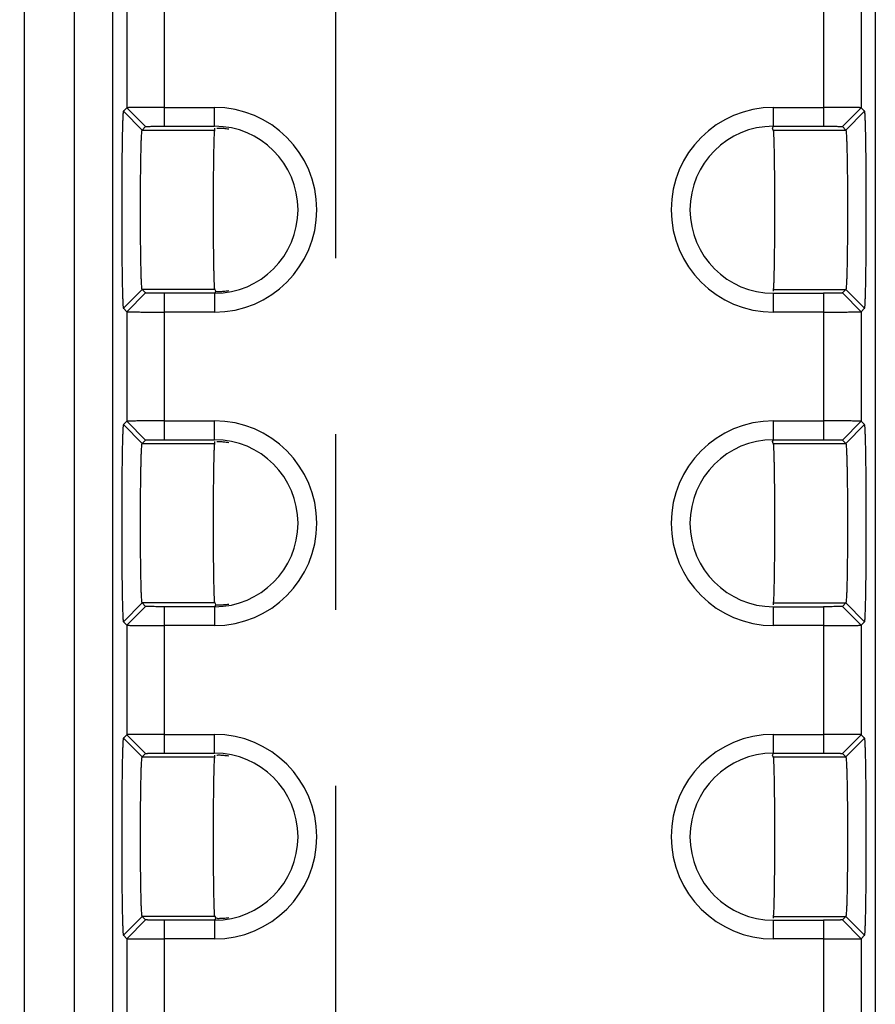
# Model space of a CAD drawing. Header units: inches. Extents: x 0 to 34, y 0 to 22.
# Tile 41 of 67: x 11.191 to 11.874, y 16.55 to 17.336. Entities that reach past the tile are written whole.
import ezdxf

# ---------------------------------------------------------------- set-up
doc = ezdxf.new("R2010")
doc.units = ezdxf.units.IN
doc.header["$LTSCALE"] = 1.87
doc.header["$MEASUREMENT"] = 0
doc.linetypes.add('CENTER', pattern=[0.6, 0.375, -0.075, 0.075, -0.075])
doc.layers.get('0').update_dxf_attribs({"linetype": 'CONTINUOUS'})
for name, color, linetype in [('DEFAULT_1', 7, 'CENTER'), ('DETAIL', 7, 'CONTINUOUS'), ('DIMENSIONS', 7, 'CONTINUOUS')]:
    doc.layers.add(name, color=color, linetype=linetype)
doc.styles.get("Standard").update_dxf_attribs({"font": 'txt', "width": 0.8})
doc.dimstyles.new('DIMSTYLE_2', dxfattribs={"dimtxt": 0.125, "dimasz": 0.18, "dimexe": 0.18, "dimexo": 0.0625, "dimgap": 0.09, "dimtad": 0, "dimtih": 1, "dimtoh": 1, "dimdec": 3, "dimzin": 4, "dimdsep": 46, "dimtxsty": 'STANDARD', "dimblk": '_FILLED', "dimblk1": '_FILLED', "dimblk2": '_FILLED', "dimcen": 0.09, "dimadec": 0, "dimazin": 0, "dimtp": 0.01, "dimtm": 0.01, "dimtfac": 1, "dimtdec": 3, "dimtofl": 0, "dimtmove": 0, "dimatfit": 3, "dimldrblk": '_FILLED', "dimfxl": 1, "dimtolj": 1, "dimtzin": 4, "dimarcsym": 0})
doc.dimstyles.get("Standard").update_dxf_attribs({"dimtxt": 0.125, "dimasz": 0.18, "dimexe": 0.18, "dimexo": 0.0625, "dimgap": 0.09, "dimtad": 0, "dimtih": 1, "dimtoh": 1, "dimdec": 3, "dimzin": 4, "dimdsep": 46, "dimtxsty": 'STANDARD', "dimblk": '_FILLED', "dimblk1": '_FILLED', "dimblk2": '_FILLED', "dimcen": 0.09, "dimadec": 0, "dimazin": 0, "dimtol": 1, "dimtp": 0.01, "dimtm": 0.01, "dimtfac": 1, "dimtdec": 3, "dimtofl": 0, "dimtmove": 0, "dimatfit": 3, "dimldrblk": '_FILLED', "dimfxl": 1, "dimtolj": 1, "dimtzin": 4, "dimarcsym": 0})

# ---------------------------------------------------------------- blocks, each defined once
blk = doc.blocks.new('*D35')
at = {"layer": 'DIMENSIONS', "color": 2, "linetype": 'CONTINUOUS'}
blk.add_line((11.63088, 17.84663), (22.59482, 17.84663), dxfattribs=at)
at = {"layer": 'DIMENSIONS', "color": 2, "linetype": 'CONTINUOUS', "insert": (22.65732, 17.90913), "char_height": 0.125, "width": 1.325, "attachment_point": 1, "line_spacing_factor": 0.9}
blk.add_mtext('3.084{\\Ftxt.shx;\\W1.000000;\\H0.125000; }[78.34]', dxfattribs=at)
blk = doc.blocks.new('_FILLED')
at = {"color": 0, "linetype": 'BYBLOCK'}
blk.add_solid([(0, 0), (-1, 0.1736), (-1, -0.1736)], dxfattribs=at)

msp = doc.modelspace()

# ---------------------------------------------------------------- linework, layer by layer
at = {"color": 7, "linetype": 'CONTINUOUS'}
for p, q in [((11.19508, 18.18532), (11.19508, 14.77787)), ((11.23509, 14.82565), (11.23507, 18.18275)), ((11.26559, 14.8415), (11.26559, 18.15169)), ((11.87411, 18.15169), (11.87411, 14.8415)), ((11.30687, 17.2507), (11.30687, 17.36749)), ((11.83283, 17.36749), (11.83283, 17.2507)), ((11.27688, 17.35274), (11.27688, 17.26544)), ((11.86283, 17.35274), (11.86283, 17.26544)), ((11.27412, 17.26269), (11.27688, 17.26544)), ((11.28912, 17.24768), (11.27412, 17.26269)), ((11.27688, 17.26544), (11.29188, 17.25044)), ((11.30687, 17.2657), (11.34685, 17.2657)), ((11.34685, 17.2507), (11.34685, 17.2657)), ((11.79285, 17.2507), (11.79285, 17.2657)), ((11.79285, 17.2657), (11.83283, 17.2657)), ((11.84783, 17.25044), (11.86283, 17.26544)), ((11.85058, 17.24768), (11.86559, 17.26269)), ((11.86283, 17.26544), (11.86559, 17.26269)), ((11.28912, 17.24768), (11.29188, 17.25044)), ((11.28912, 17.24768), (11.34685, 17.24768)), ((11.30687, 17.2507), (11.34685, 17.2507)), ((11.34685, 17.24914), (11.34685, 17.24768)), ((11.79194, 17.24917), (11.79285, 17.2507)), ((11.79259, 17.24768), (11.79194, 17.24917)), ((11.79259, 17.24768), (11.85058, 17.24768)), ((11.79285, 17.2507), (11.83283, 17.2507)), ((11.84783, 17.25044), (11.85058, 17.24768)), ((11.28912, 17.1205), (11.27412, 17.1055)), ((11.28912, 17.1205), (11.29188, 17.11774)), ((11.34712, 17.1205), (11.28912, 17.1205)), ((11.34712, 17.1205), (11.34777, 17.11902)), ((11.79285, 17.11904), (11.79285, 17.1205)), ((11.79285, 17.1205), (11.85059, 17.1205)), ((11.85059, 17.1205), (11.84783, 17.11774)), ((11.85058, 17.1205), (11.86559, 17.1055)), ((11.29188, 17.11774), (11.27688, 17.10274)), ((11.30687, 17.0007), (11.30687, 17.11749)), ((11.34685, 17.11749), (11.30687, 17.11749)), ((11.34777, 17.11902), (11.34685, 17.11749)), ((11.34685, 17.11749), (11.34685, 17.10248)), ((11.79285, 17.10248), (11.79285, 17.11749)), ((11.79285, 17.11749), (11.83283, 17.11749)), ((11.83283, 17.11749), (11.83283, 17.0007)), ((11.84783, 17.11774), (11.86283, 17.10274)), ((11.27688, 17.10274), (11.27412, 17.1055)), ((11.86559, 17.1055), (11.86283, 17.10274)), ((11.27688, 17.10274), (11.27688, 17.01544)), ((11.34685, 17.10248), (11.30687, 17.10248)), ((11.83283, 17.10248), (11.79285, 17.10248)), ((11.86283, 17.10274), (11.86283, 17.01544)), ((11.27412, 17.01269), (11.27688, 17.01544)), ((11.28912, 16.99768), (11.27412, 17.01269)), ((11.27688, 17.01544), (11.29188, 17.00044)), ((11.30687, 17.0157), (11.34685, 17.0157)), ((11.34685, 17.0007), (11.34685, 17.0157)), ((11.79285, 17.0007), (11.79285, 17.0157)), ((11.79285, 17.0157), (11.83283, 17.0157)), ((11.84783, 17.00044), (11.86283, 17.01544)), ((11.85058, 16.99768), (11.86559, 17.01269)), ((11.86283, 17.01544), (11.86559, 17.01269)), ((11.28912, 16.99768), (11.29188, 17.00044)), ((11.28912, 16.99768), (11.34685, 16.99768)), ((11.30687, 17.0007), (11.34685, 17.0007)), ((11.34685, 16.99914), (11.34685, 16.99768)), ((11.79194, 16.99917), (11.79285, 17.0007)), ((11.79259, 16.99768), (11.79194, 16.99917)), ((11.79259, 16.99768), (11.85058, 16.99768)), ((11.79285, 17.0007), (11.83283, 17.0007)), ((11.84783, 17.00044), (11.85058, 16.99768)), ((11.28912, 16.8705), (11.27412, 16.8555)), ((11.28912, 16.8705), (11.29188, 16.86774)), ((11.34712, 16.8705), (11.28912, 16.8705)), ((11.34777, 16.86902), (11.34685, 16.86749)), ((11.34712, 16.8705), (11.34777, 16.86902)), ((11.79285, 16.86904), (11.79285, 16.8705)), ((11.79285, 16.8705), (11.85059, 16.8705)), ((11.85059, 16.8705), (11.84783, 16.86774)), ((11.85058, 16.8705), (11.86559, 16.8555)), ((11.29188, 16.86774), (11.27688, 16.85274)), ((11.30687, 16.7507), (11.30687, 16.86749)), ((11.34685, 16.86749), (11.30687, 16.86749)), ((11.34685, 16.86749), (11.34685, 16.85248)), ((11.79285, 16.85248), (11.79285, 16.86749)), ((11.79285, 16.86749), (11.83283, 16.86749)), ((11.83283, 16.86749), (11.83283, 16.7507)), ((11.84783, 16.86774), (11.86283, 16.85274)), ((11.27688, 16.85274), (11.27412, 16.8555)), ((11.27688, 16.85274), (11.27688, 16.76544)), ((11.34685, 16.85248), (11.30687, 16.85248)), ((11.83283, 16.85248), (11.79285, 16.85248)), ((11.86559, 16.8555), (11.86283, 16.85274)), ((11.86283, 16.85274), (11.86283, 16.76544)), ((11.27412, 16.76269), (11.27688, 16.76544)), ((11.28912, 16.74768), (11.27412, 16.76269)), ((11.27688, 16.76544), (11.29188, 16.75044)), ((11.30687, 16.7657), (11.34685, 16.7657)), ((11.34685, 16.7507), (11.34685, 16.7657)), ((11.79285, 16.7507), (11.79285, 16.7657)), ((11.79285, 16.7657), (11.83283, 16.7657)), ((11.84783, 16.75044), (11.86283, 16.76544)), ((11.85058, 16.74768), (11.86559, 16.76269)), ((11.86283, 16.76544), (11.86559, 16.76269)), ((11.28912, 16.74768), (11.29188, 16.75044)), ((11.30687, 16.7507), (11.34685, 16.7507)), ((11.79194, 16.74917), (11.79285, 16.7507)), ((11.79285, 16.7507), (11.83283, 16.7507)), ((11.84783, 16.75044), (11.85058, 16.74768)), ((11.28912, 16.74768), (11.34685, 16.74768)), ((11.34685, 16.74914), (11.34685, 16.74768)), ((11.79259, 16.74768), (11.79194, 16.74917)), ((11.79259, 16.74768), (11.85058, 16.74768)), ((11.28912, 16.6205), (11.27412, 16.6055)), ((11.29188, 16.61774), (11.27688, 16.60274)), ((11.28912, 16.6205), (11.29188, 16.61774)), ((11.34712, 16.6205), (11.28912, 16.6205)), ((11.30687, 16.5007), (11.30687, 16.61749)), ((11.34685, 16.61749), (11.30687, 16.61749)), ((11.34777, 16.61902), (11.34685, 16.61749)), ((11.34685, 16.61749), (11.34685, 16.60248)), ((11.34712, 16.6205), (11.34777, 16.61902)), ((11.79285, 16.61904), (11.79285, 16.6205)), ((11.79285, 16.6205), (11.85059, 16.6205)), ((11.79285, 16.60248), (11.79285, 16.61749)), ((11.79285, 16.61749), (11.83283, 16.61749)), ((11.83283, 16.61749), (11.83283, 16.5007)), ((11.85059, 16.6205), (11.84783, 16.61774)), ((11.84783, 16.61774), (11.86283, 16.60274)), ((11.85058, 16.6205), (11.86559, 16.6055)), ((11.27688, 16.60274), (11.27412, 16.6055)), ((11.27688, 16.60274), (11.27688, 16.51544)), ((11.34685, 16.60248), (11.30687, 16.60248)), ((11.83283, 16.60248), (11.79285, 16.60248)), ((11.86559, 16.6055), (11.86283, 16.60274)), ((11.86283, 16.60274), (11.86283, 16.51544))]:
    msp.add_line(p, q, dxfattribs=at)
for centre, radius, start, end in [((11.34685, 17.18409), 0.08161, 270, 89.99999), ((11.79285, 17.18409), 0.08161, 90, 269.99999), ((11.34685, 17.18409), 0.06661, 270, 90), ((11.79285, 17.18409), 0.06661, 90, 270), ((11.34685, 16.93409), 0.08161, 270, 90), ((11.79285, 16.93409), 0.08161, 90, 269.99999), ((11.34685, 16.93409), 0.06661, 270, 90), ((11.79285, 16.93409), 0.06661, 90, 270), ((11.34685, 16.68409), 0.08161, 270, 90), ((11.79285, 16.68409), 0.08161, 90, 269.99999), ((11.34685, 16.68409), 0.06661, 270, 90), ((11.79285, 16.68409), 0.06661, 90, 270)]:
    msp.add_arc(centre, radius, start, end, dxfattribs=at)
for points, knots in [([(11.27412, 17.26268), (11.27408, 17.26264), (11.27404, 17.26246), (11.27397, 17.26212), (11.27391, 17.26159), (11.27385, 17.26088), (11.27378, 17.25999), (11.27369, 17.25845), (11.27359, 17.25609), (11.27347, 17.25275), (11.27336, 17.24876), (11.27325, 17.24417), (11.27316, 17.23901), (11.27307, 17.23334), (11.27296, 17.22489), (11.27286, 17.21348), (11.27279, 17.19907), (11.27276, 17.18409), (11.27279, 17.16912), (11.27286, 17.1547), (11.27296, 17.14329), (11.27307, 17.13485), (11.27316, 17.12917), (11.27325, 17.12401), (11.27336, 17.11942), (11.27347, 17.11544), (11.27359, 17.1121), (11.27369, 17.10974), (11.27378, 17.1082), (11.27385, 17.1073), (11.27391, 17.1066), (11.27397, 17.10606), (11.27404, 17.10572), (11.27408, 17.10554), (11.27412, 17.1055)], [0, 0, 0, 0, 0.001096, 0.00333, 0.00672, 0.011259, 0.01694, 0.02375, 0.040712, 0.062026, 0.087461, 0.116758, 0.149655, 0.185873, 0.22505, 0.310741, 0.403564, 0.499999, 0.596433, 0.689256, 0.774948, 0.814124, 0.850342, 0.883239, 0.912535, 0.93797, 0.959284, 0.976247, 0.983058, 0.988739, 0.993279, 0.996669, 0.998904, 1, 1, 1, 1]), ([(11.30687, 17.2657), (11.30495, 17.2657), (11.30117, 17.2657), (11.29567, 17.26568), (11.29058, 17.26566), (11.28669, 17.26563), (11.28394, 17.26561), (11.28219, 17.26559), (11.28067, 17.26557), (11.2794, 17.26555), (11.27838, 17.26552), (11.2777, 17.2655), (11.2773, 17.26548), (11.27709, 17.26547), (11.27696, 17.26546), (11.27689, 17.26545), (11.27688, 17.26544)], [0, 0, 0, 0, 0.191961, 0.378185, 0.550246, 0.701023, 0.766827, 0.825423, 0.876198, 0.918669, 0.95255, 0.97757, 0.986675, 0.993466, 0.997913, 1, 1, 1, 1]), ([(11.86283, 17.26544), (11.86281, 17.26545), (11.86274, 17.26546), (11.86261, 17.26547), (11.86241, 17.26548), (11.862, 17.2655), (11.86132, 17.26552), (11.86031, 17.26555), (11.85904, 17.26557), (11.85752, 17.26559), (11.85577, 17.26561), (11.85301, 17.26563), (11.84913, 17.26566), (11.84404, 17.26568), (11.83853, 17.2657), (11.83475, 17.2657), (11.83283, 17.2657)], [0, 0, 0, 0, 0.002087, 0.006534, 0.013324, 0.022429, 0.047449, 0.081328, 0.123799, 0.174574, 0.233169, 0.298973, 0.44975, 0.621813, 0.808039, 1, 1, 1, 1]), ([(11.86559, 17.1055), (11.86563, 17.10554), (11.86567, 17.10573), (11.86573, 17.10606), (11.86579, 17.1066), (11.86586, 17.1073), (11.86592, 17.1082), (11.86601, 17.10974), (11.86612, 17.1121), (11.86624, 17.11544), (11.86635, 17.11942), (11.86645, 17.12401), (11.86655, 17.12917), (11.86664, 17.13485), (11.86674, 17.14329), (11.86684, 17.1547), (11.86692, 17.16912), (11.86694, 17.18409), (11.86692, 17.19907), (11.86684, 17.21348), (11.86674, 17.22489), (11.86664, 17.23334), (11.86655, 17.23901), (11.86645, 17.24417), (11.86635, 17.24876), (11.86624, 17.25275), (11.86612, 17.25609), (11.86601, 17.25845), (11.86592, 17.25999), (11.86586, 17.26088), (11.86579, 17.26159), (11.86573, 17.26212), (11.86567, 17.26246), (11.86563, 17.26264), (11.86559, 17.26268)], [0, 0, 0, 0, 0.001096, 0.00333, 0.00672, 0.011259, 0.01694, 0.02375, 0.040712, 0.062026, 0.087461, 0.116758, 0.149655, 0.185873, 0.22505, 0.310741, 0.403564, 0.499999, 0.596433, 0.689256, 0.774948, 0.814124, 0.850342, 0.883239, 0.912535, 0.93797, 0.959284, 0.976247, 0.983058, 0.988739, 0.993279, 0.996669, 0.998904, 1, 1, 1, 1]), ([(11.28912, 17.1205), (11.28908, 17.12053), (11.28904, 17.12068), (11.28898, 17.12095), (11.28891, 17.12139), (11.28885, 17.12196), (11.28879, 17.12268), (11.2887, 17.12393), (11.28859, 17.12584), (11.28847, 17.12854), (11.28836, 17.13176), (11.28826, 17.13548), (11.28816, 17.13965), (11.28807, 17.14424), (11.28796, 17.15108), (11.28786, 17.16031), (11.28779, 17.17197), (11.28776, 17.18409), (11.28779, 17.19621), (11.28786, 17.20787), (11.28796, 17.21711), (11.28807, 17.22394), (11.28816, 17.22853), (11.28825, 17.23271), (11.28836, 17.23642), (11.28847, 17.23964), (11.28859, 17.24234), (11.28869, 17.24426), (11.28878, 17.2455), (11.28885, 17.24622), (11.28891, 17.2468), (11.28897, 17.24723), (11.28904, 17.2475), (11.28908, 17.24765), (11.28912, 17.24768)], [0, 0, 0, 0, 0.001139, 0.003394, 0.006798, 0.011348, 0.017035, 0.02385, 0.040817, 0.06213, 0.087558, 0.116845, 0.149732, 0.18594, 0.225106, 0.310777, 0.403583, 0.5, 0.596418, 0.689223, 0.774894, 0.81406, 0.850268, 0.883155, 0.912442, 0.937871, 0.959183, 0.97615, 0.982965, 0.988653, 0.993202, 0.996606, 0.998862, 1, 1, 1, 1]), ([(11.29188, 17.25044), (11.2919, 17.25046), (11.29203, 17.25047), (11.29225, 17.2505), (11.29263, 17.25052), (11.29314, 17.25054), (11.29377, 17.25056), (11.29486, 17.2506), (11.29649, 17.25063), (11.29873, 17.25066), (11.30127, 17.25068), (11.30402, 17.2507), (11.30591, 17.2507), (11.30687, 17.2507)], [0, 0, 0, 0, 0.006699, 0.022671, 0.047733, 0.081632, 0.124101, 0.174854, 0.299182, 0.449887, 0.621908, 0.808092, 1, 1, 1, 1]), ([(11.34636, 17.13878), (11.34627, 17.14372), (11.34614, 17.15446), (11.34603, 17.17137), (11.34602, 17.18641), (11.34605, 17.19861), (11.3461, 17.20742), (11.34617, 17.21573), (11.34626, 17.22337), (11.34637, 17.23016), (11.34647, 17.23522), (11.34657, 17.23875), (11.34664, 17.24096), (11.34671, 17.24288), (11.34678, 17.24448), (11.34686, 17.24575), (11.34693, 17.24661), (11.34699, 17.24713), (11.34702, 17.24739), (11.34706, 17.24756), (11.34709, 17.24765), (11.34711, 17.24768)], [0, 0, 0, 0, 0.135987, 0.295804, 0.465853, 0.550197, 0.631677, 0.708515, 0.77911, 0.841927, 0.89558, 0.918648, 0.939048, 0.95666, 0.971374, 0.983119, 0.991834, 0.995038, 0.997465, 0.999113, 1, 1, 1, 1]), ([(11.3486, 17.24914), (11.34862, 17.24916), (11.34869, 17.24917), (11.34883, 17.2492), (11.34905, 17.24921), (11.34948, 17.24924), (11.35021, 17.24925), (11.3513, 17.24923), (11.35267, 17.24917), (11.35429, 17.24905), (11.35616, 17.24885), (11.35748, 17.24867), (11.35818, 17.24855)], [0, 0, 0, 0, 0.007193, 0.022018, 0.044579, 0.07484, 0.158207, 0.271582, 0.41419, 0.584339, 0.780181, 1, 1, 1, 1]), ([(11.79259, 17.24768), (11.79262, 17.24764), (11.79265, 17.24749), (11.79271, 17.24722), (11.79275, 17.2468), (11.79281, 17.24624), (11.79285, 17.24554), (11.79293, 17.24434), (11.79301, 17.24251), (11.7931, 17.23992), (11.79319, 17.23683), (11.79327, 17.23327), (11.79332, 17.23074), (11.79335, 17.22941)], [0, 0, 0, 0, 0.007957, 0.023422, 0.046496, 0.07715, 0.115325, 0.160957, 0.27431, 0.416421, 0.585815, 0.780879, 1, 1, 1, 1]), ([(11.83283, 17.2507), (11.83379, 17.2507), (11.83568, 17.2507), (11.83843, 17.25068), (11.84098, 17.25066), (11.84321, 17.25063), (11.84484, 17.2506), (11.84593, 17.25056), (11.84657, 17.25054), (11.84707, 17.25052), (11.84745, 17.2505), (11.84768, 17.25047), (11.8478, 17.25046), (11.84783, 17.25044)], [0, 0, 0, 0, 0.191907, 0.378088, 0.550104, 0.700809, 0.825139, 0.875894, 0.918364, 0.952264, 0.977328, 0.9933, 1, 1, 1, 1]), ([(11.85058, 17.24768), (11.85062, 17.24765), (11.85066, 17.2475), (11.85073, 17.24723), (11.85079, 17.2468), (11.85085, 17.24622), (11.85092, 17.2455), (11.85101, 17.24426), (11.85112, 17.24234), (11.85123, 17.23964), (11.85134, 17.23642), (11.85145, 17.23271), (11.85154, 17.22853), (11.85163, 17.22394), (11.85174, 17.21711), (11.85184, 17.20787), (11.85192, 17.19621), (11.85194, 17.18409), (11.85192, 17.17197), (11.85184, 17.16031), (11.85174, 17.15108), (11.85163, 17.14424), (11.85155, 17.13965), (11.85145, 17.13548), (11.85135, 17.13176), (11.85123, 17.12854), (11.85112, 17.12584), (11.85101, 17.12393), (11.85092, 17.12268), (11.85086, 17.12196), (11.85079, 17.12139), (11.85073, 17.12095), (11.85067, 17.12068), (11.85062, 17.12053), (11.85059, 17.1205)], [0, 0, 0, 0, 0.001139, 0.003394, 0.006798, 0.011348, 0.017035, 0.02385, 0.040817, 0.06213, 0.087558, 0.116845, 0.149732, 0.18594, 0.225106, 0.310777, 0.403583, 0.5, 0.596418, 0.689223, 0.774894, 0.81406, 0.850268, 0.883155, 0.912442, 0.937871, 0.959183, 0.97615, 0.982965, 0.988653, 0.993202, 0.996606, 0.998862, 1, 1, 1, 1]), ([(11.79335, 17.22941), (11.79343, 17.22447), (11.79357, 17.21373), (11.79367, 17.19681), (11.79369, 17.18177), (11.79365, 17.16958), (11.7936, 17.16076), (11.79354, 17.15245), (11.79345, 17.14482), (11.79334, 17.13803), (11.79323, 17.13296), (11.79314, 17.12944), (11.79307, 17.12722), (11.79299, 17.12531), (11.79292, 17.12371), (11.79284, 17.12243), (11.79278, 17.12158), (11.79272, 17.12106), (11.79268, 17.1208), (11.79264, 17.12062), (11.79261, 17.12053), (11.79259, 17.12051)], [0, 0, 0, 0, 0.135987, 0.295804, 0.465853, 0.550197, 0.631677, 0.708515, 0.77911, 0.841927, 0.89558, 0.918648, 0.939048, 0.95666, 0.971374, 0.983119, 0.991834, 0.995038, 0.997465, 0.999113, 1, 1, 1, 1]), ([(11.34711, 17.12051), (11.34708, 17.12054), (11.34705, 17.12069), (11.347, 17.12096), (11.34695, 17.12139), (11.3469, 17.12194), (11.34685, 17.12264), (11.34678, 17.12384), (11.34669, 17.12568), (11.3466, 17.12827), (11.34651, 17.13136), (11.34643, 17.13492), (11.34638, 17.13744), (11.34636, 17.13878)], [0, 0, 0, 0, 0.007957, 0.023422, 0.046496, 0.07715, 0.115325, 0.160957, 0.27431, 0.416421, 0.585815, 0.780879, 1, 1, 1, 1]), ([(11.3486, 17.11904), (11.34862, 17.11902), (11.34869, 17.11901), (11.34883, 17.11899), (11.34905, 17.11897), (11.34948, 17.11895), (11.35021, 17.11894), (11.35129, 17.11896), (11.35266, 17.11901), (11.35428, 17.11913), (11.35614, 17.11933), (11.35746, 17.11952), (11.35815, 17.11963)], [0, 0, 0, 0, 0.007208, 0.022038, 0.0446, 0.07486, 0.158222, 0.271588, 0.414184, 0.584324, 0.780166, 1, 1, 1, 1]), ([(11.30687, 17.11749), (11.30591, 17.11749), (11.30402, 17.11749), (11.30127, 17.1175), (11.29873, 17.11753), (11.29649, 17.11756), (11.29486, 17.11759), (11.29377, 17.11762), (11.29314, 17.11764), (11.29263, 17.11767), (11.29225, 17.11768), (11.29203, 17.11772), (11.2919, 17.11772), (11.29188, 17.11774)], [0, 0, 0, 0, 0.191907, 0.378088, 0.550104, 0.700809, 0.825139, 0.875894, 0.918364, 0.952264, 0.977328, 0.9933, 1, 1, 1, 1]), ([(11.84783, 17.11774), (11.8478, 17.11772), (11.84768, 17.11772), (11.84745, 17.11768), (11.84707, 17.11767), (11.84657, 17.11764), (11.84593, 17.11762), (11.84484, 17.11759), (11.84321, 17.11756), (11.84098, 17.11753), (11.83843, 17.1175), (11.83568, 17.11749), (11.83379, 17.11749), (11.83283, 17.11749)], [0, 0, 0, 0, 0.006699, 0.022671, 0.047733, 0.081632, 0.124101, 0.174854, 0.299182, 0.449887, 0.621908, 0.808092, 1, 1, 1, 1]), ([(11.27688, 17.10274), (11.27689, 17.10273), (11.27696, 17.10273), (11.27709, 17.10271), (11.2773, 17.1027), (11.2777, 17.10268), (11.27838, 17.10266), (11.2794, 17.10264), (11.28067, 17.10262), (11.28219, 17.1026), (11.28394, 17.10258), (11.28669, 17.10255), (11.29058, 17.10252), (11.29567, 17.1025), (11.30117, 17.10249), (11.30495, 17.10248), (11.30687, 17.10248)], [0, 0, 0, 0, 0.002087, 0.006534, 0.013324, 0.022429, 0.047449, 0.081328, 0.123799, 0.174574, 0.233169, 0.298973, 0.44975, 0.621813, 0.808039, 1, 1, 1, 1]), ([(11.83283, 17.10248), (11.83475, 17.10248), (11.83853, 17.10249), (11.84404, 17.1025), (11.84913, 17.10252), (11.85301, 17.10255), (11.85577, 17.10258), (11.85752, 17.1026), (11.85904, 17.10262), (11.86031, 17.10264), (11.86132, 17.10266), (11.862, 17.10268), (11.86241, 17.1027), (11.86261, 17.10271), (11.86274, 17.10273), (11.86281, 17.10273), (11.86283, 17.10274)], [0, 0, 0, 0, 0.191961, 0.378185, 0.550246, 0.701023, 0.766827, 0.825423, 0.876198, 0.918669, 0.95255, 0.97757, 0.986675, 0.993466, 0.997913, 1, 1, 1, 1]), ([(11.27412, 17.01268), (11.27408, 17.01264), (11.27404, 17.01246), (11.27397, 17.01212), (11.27391, 17.01159), (11.27385, 17.01088), (11.27378, 17.00999), (11.27369, 17.00845), (11.27359, 17.00609), (11.27347, 17.00275), (11.27336, 16.99876), (11.27325, 16.99417), (11.27316, 16.98901), (11.27307, 16.98334), (11.27296, 16.97489), (11.27286, 16.96348), (11.27279, 16.94907), (11.27276, 16.93409), (11.27279, 16.91912), (11.27286, 16.9047), (11.27296, 16.89329), (11.27307, 16.88485), (11.27316, 16.87917), (11.27325, 16.87401), (11.27336, 16.86942), (11.27347, 16.86544), (11.27359, 16.8621), (11.27369, 16.85974), (11.27378, 16.8582), (11.27385, 16.8573), (11.27391, 16.8566), (11.27397, 16.85606), (11.27404, 16.85572), (11.27408, 16.85554), (11.27412, 16.8555)], [0, 0, 0, 0, 0.001096, 0.00333, 0.00672, 0.011259, 0.01694, 0.02375, 0.040712, 0.062026, 0.087461, 0.116758, 0.149655, 0.185873, 0.22505, 0.310741, 0.403564, 0.499999, 0.596433, 0.689256, 0.774948, 0.814124, 0.850342, 0.883239, 0.912535, 0.93797, 0.959284, 0.976247, 0.983058, 0.988739, 0.993279, 0.996669, 0.998904, 1, 1, 1, 1]), ([(11.30687, 17.0157), (11.30495, 17.0157), (11.30117, 17.0157), (11.29567, 17.01568), (11.29058, 17.01566), (11.28669, 17.01563), (11.28394, 17.01561), (11.28219, 17.01559), (11.28067, 17.01557), (11.2794, 17.01555), (11.27838, 17.01552), (11.2777, 17.0155), (11.2773, 17.01548), (11.27709, 17.01547), (11.27696, 17.01546), (11.27689, 17.01545), (11.27688, 17.01544)], [0, 0, 0, 0, 0.191961, 0.378185, 0.550246, 0.701023, 0.766827, 0.825423, 0.876198, 0.918669, 0.95255, 0.97757, 0.986675, 0.993466, 0.997913, 1, 1, 1, 1]), ([(11.86283, 17.01544), (11.86281, 17.01545), (11.86274, 17.01546), (11.86261, 17.01547), (11.86241, 17.01548), (11.862, 17.0155), (11.86132, 17.01552), (11.86031, 17.01555), (11.85904, 17.01557), (11.85752, 17.01559), (11.85577, 17.01561), (11.85301, 17.01563), (11.84913, 17.01566), (11.84404, 17.01568), (11.83853, 17.0157), (11.83475, 17.0157), (11.83283, 17.0157)], [0, 0, 0, 0, 0.002087, 0.006534, 0.013324, 0.022429, 0.047449, 0.081328, 0.123799, 0.174574, 0.233169, 0.298973, 0.44975, 0.621813, 0.808039, 1, 1, 1, 1]), ([(11.86559, 16.8555), (11.86563, 16.85554), (11.86567, 16.85573), (11.86573, 16.85606), (11.86579, 16.8566), (11.86586, 16.8573), (11.86592, 16.8582), (11.86601, 16.85974), (11.86612, 16.8621), (11.86624, 16.86544), (11.86635, 16.86942), (11.86645, 16.87401), (11.86655, 16.87917), (11.86664, 16.88485), (11.86674, 16.89329), (11.86684, 16.9047), (11.86692, 16.91912), (11.86694, 16.93409), (11.86692, 16.94907), (11.86684, 16.96348), (11.86674, 16.97489), (11.86664, 16.98334), (11.86655, 16.98901), (11.86645, 16.99417), (11.86635, 16.99876), (11.86624, 17.00275), (11.86612, 17.00609), (11.86601, 17.00845), (11.86592, 17.00999), (11.86586, 17.01088), (11.86579, 17.01159), (11.86573, 17.01212), (11.86567, 17.01246), (11.86563, 17.01264), (11.86559, 17.01268)], [0, 0, 0, 0, 0.001096, 0.00333, 0.00672, 0.011259, 0.01694, 0.02375, 0.040712, 0.062026, 0.087461, 0.116758, 0.149655, 0.185873, 0.22505, 0.310741, 0.403564, 0.499999, 0.596433, 0.689256, 0.774948, 0.814124, 0.850342, 0.883239, 0.912535, 0.93797, 0.959284, 0.976247, 0.983058, 0.988739, 0.993279, 0.996669, 0.998904, 1, 1, 1, 1]), ([(11.28912, 16.8705), (11.28908, 16.87053), (11.28904, 16.87068), (11.28898, 16.87095), (11.28891, 16.87139), (11.28885, 16.87196), (11.28879, 16.87268), (11.2887, 16.87393), (11.28859, 16.87584), (11.28847, 16.87854), (11.28836, 16.88176), (11.28826, 16.88548), (11.28816, 16.88965), (11.28807, 16.89424), (11.28796, 16.90108), (11.28786, 16.91031), (11.28779, 16.92197), (11.28776, 16.93409), (11.28779, 16.94621), (11.28786, 16.95787), (11.28796, 16.96711), (11.28807, 16.97394), (11.28816, 16.97853), (11.28825, 16.98271), (11.28836, 16.98642), (11.28847, 16.98964), (11.28859, 16.99234), (11.28869, 16.99426), (11.28878, 16.9955), (11.28885, 16.99622), (11.28891, 16.9968), (11.28897, 16.99723), (11.28904, 16.9975), (11.28908, 16.99765), (11.28912, 16.99768)], [0, 0, 0, 0, 0.001139, 0.003394, 0.006798, 0.011348, 0.017035, 0.02385, 0.040817, 0.06213, 0.087558, 0.116845, 0.149732, 0.18594, 0.225106, 0.310777, 0.403583, 0.5, 0.596418, 0.689223, 0.774894, 0.81406, 0.850268, 0.883155, 0.912442, 0.937871, 0.959183, 0.97615, 0.982965, 0.988653, 0.993202, 0.996606, 0.998862, 1, 1, 1, 1]), ([(11.29188, 17.00044), (11.2919, 17.00046), (11.29203, 17.00047), (11.29225, 17.0005), (11.29263, 17.00052), (11.29314, 17.00054), (11.29377, 17.00056), (11.29486, 17.0006), (11.29649, 17.00063), (11.29873, 17.00066), (11.30127, 17.00068), (11.30402, 17.0007), (11.30591, 17.0007), (11.30687, 17.0007)], [0, 0, 0, 0, 0.006699, 0.022671, 0.047733, 0.081632, 0.124101, 0.174854, 0.299182, 0.449887, 0.621908, 0.808092, 1, 1, 1, 1]), ([(11.34636, 16.88878), (11.34627, 16.89372), (11.34614, 16.90446), (11.34603, 16.92137), (11.34602, 16.93641), (11.34605, 16.94861), (11.3461, 16.95742), (11.34617, 16.96573), (11.34626, 16.97337), (11.34637, 16.98016), (11.34647, 16.98522), (11.34657, 16.98875), (11.34664, 16.99096), (11.34671, 16.99288), (11.34678, 16.99448), (11.34686, 16.99575), (11.34693, 16.99661), (11.34699, 16.99713), (11.34702, 16.99739), (11.34706, 16.99756), (11.34709, 16.99765), (11.34711, 16.99768)], [0, 0, 0, 0, 0.135987, 0.295804, 0.465853, 0.550197, 0.631677, 0.708515, 0.77911, 0.841927, 0.89558, 0.918648, 0.939048, 0.95666, 0.971374, 0.983119, 0.991834, 0.995038, 0.997465, 0.999113, 1, 1, 1, 1]), ([(11.3486, 16.99914), (11.34862, 16.99916), (11.34869, 16.99917), (11.34883, 16.9992), (11.34905, 16.99921), (11.34948, 16.99924), (11.35021, 16.99925), (11.3513, 16.99923), (11.35267, 16.99917), (11.35429, 16.99905), (11.35616, 16.99885), (11.35748, 16.99867), (11.35818, 16.99855)], [0, 0, 0, 0, 0.007193, 0.022018, 0.044579, 0.07484, 0.158207, 0.271582, 0.41419, 0.584339, 0.780181, 1, 1, 1, 1]), ([(11.79259, 16.99768), (11.79262, 16.99764), (11.79265, 16.99749), (11.79271, 16.99722), (11.79275, 16.9968), (11.79281, 16.99624), (11.79285, 16.99554), (11.79293, 16.99434), (11.79301, 16.99251), (11.7931, 16.98992), (11.79319, 16.98683), (11.79327, 16.98327), (11.79332, 16.98074), (11.79335, 16.97941)], [0, 0, 0, 0, 0.007957, 0.023422, 0.046496, 0.07715, 0.115325, 0.160957, 0.27431, 0.416421, 0.585815, 0.780879, 1, 1, 1, 1]), ([(11.83283, 17.0007), (11.83379, 17.0007), (11.83568, 17.0007), (11.83843, 17.00068), (11.84098, 17.00066), (11.84321, 17.00063), (11.84484, 17.0006), (11.84593, 17.00056), (11.84657, 17.00054), (11.84707, 17.00052), (11.84745, 17.0005), (11.84768, 17.00047), (11.8478, 17.00046), (11.84783, 17.00044)], [0, 0, 0, 0, 0.191907, 0.378088, 0.550104, 0.700809, 0.825139, 0.875894, 0.918364, 0.952264, 0.977328, 0.9933, 1, 1, 1, 1]), ([(11.85058, 16.99768), (11.85062, 16.99765), (11.85066, 16.9975), (11.85073, 16.99723), (11.85079, 16.9968), (11.85085, 16.99622), (11.85092, 16.9955), (11.85101, 16.99426), (11.85112, 16.99234), (11.85123, 16.98964), (11.85134, 16.98642), (11.85145, 16.98271), (11.85154, 16.97853), (11.85163, 16.97394), (11.85174, 16.96711), (11.85184, 16.95787), (11.85192, 16.94621), (11.85194, 16.93409), (11.85192, 16.92197), (11.85184, 16.91031), (11.85174, 16.90108), (11.85163, 16.89424), (11.85155, 16.88965), (11.85145, 16.88548), (11.85135, 16.88176), (11.85123, 16.87854), (11.85112, 16.87584), (11.85101, 16.87393), (11.85092, 16.87268), (11.85086, 16.87196), (11.85079, 16.87139), (11.85073, 16.87095), (11.85067, 16.87068), (11.85062, 16.87053), (11.85059, 16.8705)], [0, 0, 0, 0, 0.001139, 0.003394, 0.006798, 0.011348, 0.017035, 0.02385, 0.040817, 0.06213, 0.087558, 0.116845, 0.149732, 0.18594, 0.225106, 0.310777, 0.403583, 0.5, 0.596418, 0.689223, 0.774894, 0.81406, 0.850268, 0.883155, 0.912442, 0.937871, 0.959183, 0.97615, 0.982965, 0.988653, 0.993202, 0.996606, 0.998862, 1, 1, 1, 1]), ([(11.79335, 16.97941), (11.79343, 16.97447), (11.79357, 16.96373), (11.79367, 16.94681), (11.79369, 16.93177), (11.79365, 16.91958), (11.7936, 16.91076), (11.79354, 16.90245), (11.79345, 16.89482), (11.79334, 16.88803), (11.79323, 16.88296), (11.79314, 16.87944), (11.79307, 16.87722), (11.79299, 16.87531), (11.79292, 16.87371), (11.79284, 16.87243), (11.79278, 16.87158), (11.79272, 16.87106), (11.79268, 16.8708), (11.79264, 16.87062), (11.79261, 16.87053), (11.79259, 16.87051)], [0, 0, 0, 0, 0.135987, 0.295804, 0.465853, 0.550197, 0.631677, 0.708515, 0.77911, 0.841927, 0.89558, 0.918648, 0.939048, 0.95666, 0.971374, 0.983119, 0.991834, 0.995038, 0.997465, 0.999113, 1, 1, 1, 1]), ([(11.34711, 16.87051), (11.34708, 16.87054), (11.34705, 16.87069), (11.347, 16.87096), (11.34695, 16.87139), (11.3469, 16.87194), (11.34685, 16.87264), (11.34678, 16.87384), (11.34669, 16.87568), (11.3466, 16.87827), (11.34651, 16.88136), (11.34643, 16.88492), (11.34638, 16.88744), (11.34636, 16.88878)], [0, 0, 0, 0, 0.007957, 0.023422, 0.046496, 0.07715, 0.115325, 0.160957, 0.27431, 0.416421, 0.585815, 0.780879, 1, 1, 1, 1]), ([(11.3486, 16.86904), (11.34862, 16.86902), (11.34869, 16.86901), (11.34883, 16.86899), (11.34905, 16.86897), (11.34948, 16.86895), (11.35021, 16.86894), (11.35129, 16.86896), (11.35266, 16.86901), (11.35428, 16.86913), (11.35614, 16.86933), (11.35746, 16.86952), (11.35815, 16.86963)], [0, 0, 0, 0, 0.007208, 0.022038, 0.0446, 0.07486, 0.158222, 0.271588, 0.414184, 0.584324, 0.780166, 1, 1, 1, 1]), ([(11.30687, 16.86749), (11.30591, 16.86749), (11.30402, 16.86749), (11.30127, 16.8675), (11.29873, 16.86753), (11.29649, 16.86756), (11.29486, 16.86759), (11.29377, 16.86762), (11.29314, 16.86764), (11.29263, 16.86767), (11.29225, 16.86768), (11.29203, 16.86772), (11.2919, 16.86772), (11.29188, 16.86774)], [0, 0, 0, 0, 0.191907, 0.378088, 0.550104, 0.700809, 0.825139, 0.875894, 0.918364, 0.952264, 0.977328, 0.9933, 1, 1, 1, 1]), ([(11.84783, 16.86774), (11.8478, 16.86772), (11.84768, 16.86772), (11.84745, 16.86768), (11.84707, 16.86767), (11.84657, 16.86764), (11.84593, 16.86762), (11.84484, 16.86759), (11.84321, 16.86756), (11.84098, 16.86753), (11.83843, 16.8675), (11.83568, 16.86749), (11.83379, 16.86749), (11.83283, 16.86749)], [0, 0, 0, 0, 0.006699, 0.022671, 0.047733, 0.081632, 0.124101, 0.174854, 0.299182, 0.449887, 0.621908, 0.808092, 1, 1, 1, 1]), ([(11.27688, 16.85274), (11.27689, 16.85273), (11.27696, 16.85273), (11.27709, 16.85271), (11.2773, 16.8527), (11.2777, 16.85268), (11.27838, 16.85266), (11.2794, 16.85264), (11.28067, 16.85262), (11.28219, 16.8526), (11.28394, 16.85258), (11.28669, 16.85255), (11.29058, 16.85252), (11.29567, 16.8525), (11.30117, 16.85249), (11.30495, 16.85248), (11.30687, 16.85248)], [0, 0, 0, 0, 0.002087, 0.006534, 0.013324, 0.022429, 0.047449, 0.081328, 0.123799, 0.174574, 0.233169, 0.298973, 0.44975, 0.621813, 0.808039, 1, 1, 1, 1]), ([(11.83283, 16.85248), (11.83475, 16.85248), (11.83853, 16.85249), (11.84404, 16.8525), (11.84913, 16.85252), (11.85301, 16.85255), (11.85577, 16.85258), (11.85752, 16.8526), (11.85904, 16.85262), (11.86031, 16.85264), (11.86132, 16.85266), (11.862, 16.85268), (11.86241, 16.8527), (11.86261, 16.85271), (11.86274, 16.85273), (11.86281, 16.85273), (11.86283, 16.85274)], [0, 0, 0, 0, 0.191961, 0.378185, 0.550246, 0.701023, 0.766827, 0.825423, 0.876198, 0.918669, 0.95255, 0.97757, 0.986675, 0.993466, 0.997913, 1, 1, 1, 1]), ([(11.27412, 16.76268), (11.27408, 16.76264), (11.27404, 16.76246), (11.27397, 16.76212), (11.27391, 16.76159), (11.27385, 16.76088), (11.27378, 16.75999), (11.27369, 16.75845), (11.27359, 16.75609), (11.27347, 16.75275), (11.27336, 16.74876), (11.27325, 16.74417), (11.27316, 16.73901), (11.27307, 16.73334), (11.27296, 16.72489), (11.27286, 16.71348), (11.27279, 16.69907), (11.27276, 16.68409), (11.27279, 16.66912), (11.27286, 16.6547), (11.27296, 16.64329), (11.27307, 16.63485), (11.27316, 16.62917), (11.27325, 16.62401), (11.27336, 16.61942), (11.27347, 16.61544), (11.27359, 16.6121), (11.27369, 16.60974), (11.27378, 16.6082), (11.27385, 16.6073), (11.27391, 16.6066), (11.27397, 16.60606), (11.27404, 16.60572), (11.27408, 16.60554), (11.27412, 16.6055)], [0, 0, 0, 0, 0.001096, 0.00333, 0.00672, 0.011259, 0.01694, 0.02375, 0.040712, 0.062026, 0.087461, 0.116758, 0.149655, 0.185873, 0.22505, 0.310741, 0.403564, 0.499999, 0.596433, 0.689256, 0.774948, 0.814124, 0.850342, 0.883239, 0.912535, 0.93797, 0.959284, 0.976247, 0.983058, 0.988739, 0.993279, 0.996669, 0.998904, 1, 1, 1, 1]), ([(11.30687, 16.7657), (11.30495, 16.7657), (11.30117, 16.7657), (11.29567, 16.76568), (11.29058, 16.76566), (11.28669, 16.76563), (11.28394, 16.76561), (11.28219, 16.76559), (11.28067, 16.76557), (11.2794, 16.76555), (11.27838, 16.76552), (11.2777, 16.7655), (11.2773, 16.76548), (11.27709, 16.76547), (11.27696, 16.76546), (11.27689, 16.76545), (11.27688, 16.76544)], [0, 0, 0, 0, 0.191961, 0.378185, 0.550246, 0.701023, 0.766827, 0.825423, 0.876198, 0.918669, 0.95255, 0.97757, 0.986675, 0.993466, 0.997913, 1, 1, 1, 1]), ([(11.86283, 16.76544), (11.86281, 16.76545), (11.86274, 16.76546), (11.86261, 16.76547), (11.86241, 16.76548), (11.862, 16.7655), (11.86132, 16.76552), (11.86031, 16.76555), (11.85904, 16.76557), (11.85752, 16.76559), (11.85577, 16.76561), (11.85301, 16.76563), (11.84913, 16.76566), (11.84404, 16.76568), (11.83853, 16.7657), (11.83475, 16.7657), (11.83283, 16.7657)], [0, 0, 0, 0, 0.002087, 0.006534, 0.013324, 0.022429, 0.047449, 0.081328, 0.123799, 0.174574, 0.233169, 0.298973, 0.44975, 0.621813, 0.808039, 1, 1, 1, 1]), ([(11.86559, 16.6055), (11.86563, 16.60554), (11.86567, 16.60573), (11.86573, 16.60606), (11.86579, 16.6066), (11.86586, 16.6073), (11.86592, 16.6082), (11.86601, 16.60974), (11.86612, 16.6121), (11.86624, 16.61544), (11.86635, 16.61942), (11.86645, 16.62401), (11.86655, 16.62917), (11.86664, 16.63485), (11.86674, 16.64329), (11.86684, 16.6547), (11.86692, 16.66912), (11.86694, 16.68409), (11.86692, 16.69907), (11.86684, 16.71348), (11.86674, 16.72489), (11.86664, 16.73334), (11.86655, 16.73901), (11.86645, 16.74417), (11.86635, 16.74876), (11.86624, 16.75275), (11.86612, 16.75609), (11.86601, 16.75845), (11.86592, 16.75999), (11.86586, 16.76088), (11.86579, 16.76159), (11.86573, 16.76212), (11.86567, 16.76246), (11.86563, 16.76264), (11.86559, 16.76268)], [0, 0, 0, 0, 0.001096, 0.00333, 0.00672, 0.011259, 0.01694, 0.02375, 0.040712, 0.062026, 0.087461, 0.116758, 0.149655, 0.185873, 0.22505, 0.310741, 0.403564, 0.499999, 0.596433, 0.689256, 0.774948, 0.814124, 0.850342, 0.883239, 0.912535, 0.93797, 0.959284, 0.976247, 0.983058, 0.988739, 0.993279, 0.996669, 0.998904, 1, 1, 1, 1]), ([(11.29188, 16.75044), (11.2919, 16.75046), (11.29203, 16.75047), (11.29225, 16.7505), (11.29263, 16.75052), (11.29314, 16.75054), (11.29377, 16.75056), (11.29486, 16.7506), (11.29649, 16.75063), (11.29873, 16.75066), (11.30127, 16.75068), (11.30402, 16.7507), (11.30591, 16.7507), (11.30687, 16.7507)], [0, 0, 0, 0, 0.006699, 0.022671, 0.047733, 0.081632, 0.124101, 0.174854, 0.299182, 0.449887, 0.621908, 0.808092, 1, 1, 1, 1]), ([(11.83283, 16.7507), (11.83379, 16.7507), (11.83568, 16.7507), (11.83843, 16.75068), (11.84098, 16.75066), (11.84321, 16.75063), (11.84484, 16.7506), (11.84593, 16.75056), (11.84657, 16.75054), (11.84707, 16.75052), (11.84745, 16.7505), (11.84768, 16.75047), (11.8478, 16.75046), (11.84783, 16.75044)], [0, 0, 0, 0, 0.191907, 0.378088, 0.550104, 0.700809, 0.825139, 0.875894, 0.918364, 0.952264, 0.977328, 0.9933, 1, 1, 1, 1]), ([(11.28912, 16.6205), (11.28908, 16.62053), (11.28904, 16.62068), (11.28898, 16.62095), (11.28891, 16.62139), (11.28885, 16.62196), (11.28879, 16.62268), (11.2887, 16.62393), (11.28859, 16.62584), (11.28847, 16.62854), (11.28836, 16.63176), (11.28826, 16.63548), (11.28816, 16.63965), (11.28807, 16.64424), (11.28796, 16.65108), (11.28786, 16.66031), (11.28779, 16.67197), (11.28776, 16.68409), (11.28779, 16.69621), (11.28786, 16.70787), (11.28796, 16.71711), (11.28807, 16.72394), (11.28816, 16.72853), (11.28825, 16.73271), (11.28836, 16.73642), (11.28847, 16.73964), (11.28859, 16.74234), (11.28869, 16.74426), (11.28878, 16.7455), (11.28885, 16.74622), (11.28891, 16.7468), (11.28897, 16.74723), (11.28904, 16.7475), (11.28908, 16.74765), (11.28912, 16.74768)], [0, 0, 0, 0, 0.001139, 0.003394, 0.006798, 0.011348, 0.017035, 0.02385, 0.040817, 0.06213, 0.087558, 0.116845, 0.149732, 0.18594, 0.225106, 0.310777, 0.403583, 0.5, 0.596418, 0.689223, 0.774894, 0.81406, 0.850268, 0.883155, 0.912442, 0.937871, 0.959183, 0.97615, 0.982965, 0.988653, 0.993202, 0.996606, 0.998862, 1, 1, 1, 1]), ([(11.34636, 16.63878), (11.34627, 16.64372), (11.34614, 16.65446), (11.34603, 16.67137), (11.34602, 16.68641), (11.34605, 16.69861), (11.3461, 16.70742), (11.34617, 16.71573), (11.34626, 16.72337), (11.34637, 16.73016), (11.34647, 16.73522), (11.34657, 16.73875), (11.34664, 16.74096), (11.34671, 16.74288), (11.34678, 16.74448), (11.34686, 16.74575), (11.34693, 16.74661), (11.34699, 16.74713), (11.34702, 16.74739), (11.34706, 16.74756), (11.34709, 16.74765), (11.34711, 16.74768)], [0, 0, 0, 0, 0.135987, 0.295804, 0.465853, 0.550197, 0.631677, 0.708515, 0.77911, 0.841927, 0.89558, 0.918648, 0.939048, 0.95666, 0.971374, 0.983119, 0.991834, 0.995038, 0.997465, 0.999113, 1, 1, 1, 1]), ([(11.3486, 16.74914), (11.34862, 16.74916), (11.34869, 16.74917), (11.34883, 16.7492), (11.34905, 16.74921), (11.34948, 16.74924), (11.35021, 16.74925), (11.3513, 16.74923), (11.35267, 16.74917), (11.35429, 16.74905), (11.35616, 16.74885), (11.35748, 16.74867), (11.35818, 16.74855)], [0, 0, 0, 0, 0.007193, 0.022018, 0.044579, 0.07484, 0.158207, 0.271582, 0.41419, 0.584339, 0.780181, 1, 1, 1, 1]), ([(11.79259, 16.74768), (11.79262, 16.74764), (11.79265, 16.74749), (11.79271, 16.74722), (11.79275, 16.7468), (11.79281, 16.74624), (11.79285, 16.74554), (11.79293, 16.74434), (11.79301, 16.74251), (11.7931, 16.73992), (11.79319, 16.73683), (11.79327, 16.73327), (11.79332, 16.73074), (11.79335, 16.72941)], [0, 0, 0, 0, 0.007957, 0.023422, 0.046496, 0.07715, 0.115325, 0.160957, 0.27431, 0.416421, 0.585815, 0.780879, 1, 1, 1, 1]), ([(11.85058, 16.74768), (11.85062, 16.74765), (11.85066, 16.7475), (11.85073, 16.74723), (11.85079, 16.7468), (11.85085, 16.74622), (11.85092, 16.7455), (11.85101, 16.74426), (11.85112, 16.74234), (11.85123, 16.73964), (11.85134, 16.73642), (11.85145, 16.73271), (11.85154, 16.72853), (11.85163, 16.72394), (11.85174, 16.71711), (11.85184, 16.70787), (11.85192, 16.69621), (11.85194, 16.68409), (11.85192, 16.67197), (11.85184, 16.66031), (11.85174, 16.65108), (11.85163, 16.64424), (11.85155, 16.63965), (11.85145, 16.63548), (11.85135, 16.63176), (11.85123, 16.62854), (11.85112, 16.62584), (11.85101, 16.62393), (11.85092, 16.62268), (11.85086, 16.62196), (11.85079, 16.62139), (11.85073, 16.62095), (11.85067, 16.62068), (11.85062, 16.62053), (11.85059, 16.6205)], [0, 0, 0, 0, 0.001139, 0.003394, 0.006798, 0.011348, 0.017035, 0.02385, 0.040817, 0.06213, 0.087558, 0.116845, 0.149732, 0.18594, 0.225106, 0.310777, 0.403583, 0.5, 0.596418, 0.689223, 0.774894, 0.81406, 0.850268, 0.883155, 0.912442, 0.937871, 0.959183, 0.97615, 0.982965, 0.988653, 0.993202, 0.996606, 0.998862, 1, 1, 1, 1]), ([(11.79335, 16.72941), (11.79343, 16.72447), (11.79357, 16.71373), (11.79367, 16.69681), (11.79369, 16.68177), (11.79365, 16.66958), (11.7936, 16.66076), (11.79354, 16.65245), (11.79345, 16.64482), (11.79334, 16.63803), (11.79323, 16.63296), (11.79314, 16.62944), (11.79307, 16.62722), (11.79299, 16.62531), (11.79292, 16.62371), (11.79284, 16.62243), (11.79278, 16.62158), (11.79272, 16.62106), (11.79268, 16.6208), (11.79264, 16.62062), (11.79261, 16.62053), (11.79259, 16.62051)], [0, 0, 0, 0, 0.135987, 0.295804, 0.465853, 0.550197, 0.631677, 0.708515, 0.77911, 0.841927, 0.89558, 0.918648, 0.939048, 0.95666, 0.971374, 0.983119, 0.991834, 0.995038, 0.997465, 0.999113, 1, 1, 1, 1]), ([(11.34711, 16.62051), (11.34708, 16.62054), (11.34705, 16.62069), (11.347, 16.62096), (11.34695, 16.62139), (11.3469, 16.62194), (11.34685, 16.62264), (11.34678, 16.62384), (11.34669, 16.62568), (11.3466, 16.62827), (11.34651, 16.63136), (11.34643, 16.63492), (11.34638, 16.63744), (11.34636, 16.63878)], [0, 0, 0, 0, 0.007957, 0.023422, 0.046496, 0.07715, 0.115325, 0.160957, 0.27431, 0.416421, 0.585815, 0.780879, 1, 1, 1, 1]), ([(11.30687, 16.61749), (11.30591, 16.61749), (11.30402, 16.61749), (11.30127, 16.6175), (11.29873, 16.61753), (11.29649, 16.61756), (11.29486, 16.61759), (11.29377, 16.61762), (11.29314, 16.61764), (11.29263, 16.61767), (11.29225, 16.61768), (11.29203, 16.61772), (11.2919, 16.61772), (11.29188, 16.61774)], [0, 0, 0, 0, 0.191907, 0.378088, 0.550104, 0.700809, 0.825139, 0.875894, 0.918364, 0.952264, 0.977328, 0.9933, 1, 1, 1, 1]), ([(11.3486, 16.61904), (11.34862, 16.61902), (11.34869, 16.61901), (11.34883, 16.61899), (11.34905, 16.61897), (11.34948, 16.61895), (11.35021, 16.61894), (11.35129, 16.61896), (11.35266, 16.61901), (11.35428, 16.61913), (11.35614, 16.61933), (11.35746, 16.61952), (11.35815, 16.61963)], [0, 0, 0, 0, 0.007208, 0.022038, 0.0446, 0.07486, 0.158222, 0.271588, 0.414184, 0.584324, 0.780166, 1, 1, 1, 1]), ([(11.84783, 16.61774), (11.8478, 16.61772), (11.84768, 16.61772), (11.84745, 16.61768), (11.84707, 16.61767), (11.84657, 16.61764), (11.84593, 16.61762), (11.84484, 16.61759), (11.84321, 16.61756), (11.84098, 16.61753), (11.83843, 16.6175), (11.83568, 16.61749), (11.83379, 16.61749), (11.83283, 16.61749)], [0, 0, 0, 0, 0.006699, 0.022671, 0.047733, 0.081632, 0.124101, 0.174854, 0.299182, 0.449887, 0.621908, 0.808092, 1, 1, 1, 1]), ([(11.27688, 16.60274), (11.27689, 16.60273), (11.27696, 16.60273), (11.27709, 16.60271), (11.2773, 16.6027), (11.2777, 16.60268), (11.27838, 16.60266), (11.2794, 16.60264), (11.28067, 16.60262), (11.28219, 16.6026), (11.28394, 16.60258), (11.28669, 16.60255), (11.29058, 16.60252), (11.29567, 16.6025), (11.30117, 16.60249), (11.30495, 16.60248), (11.30687, 16.60248)], [0, 0, 0, 0, 0.002087, 0.006534, 0.013324, 0.022429, 0.047449, 0.081328, 0.123799, 0.174574, 0.233169, 0.298973, 0.44975, 0.621813, 0.808039, 1, 1, 1, 1]), ([(11.83283, 16.60248), (11.83475, 16.60248), (11.83853, 16.60249), (11.84404, 16.6025), (11.84913, 16.60252), (11.85301, 16.60255), (11.85577, 16.60258), (11.85752, 16.6026), (11.85904, 16.60262), (11.86031, 16.60264), (11.86132, 16.60266), (11.862, 16.60268), (11.86241, 16.6027), (11.86261, 16.60271), (11.86274, 16.60273), (11.86281, 16.60273), (11.86283, 16.60274)], [0, 0, 0, 0, 0.191961, 0.378185, 0.550246, 0.701023, 0.766827, 0.825423, 0.876198, 0.918669, 0.95255, 0.97757, 0.986675, 0.993466, 0.997913, 1, 1, 1, 1])]:
    msp.add_open_spline(points, degree=3, knots=knots, dxfattribs=at)
at = {"layer": 'DEFAULT_1', "color": 7, "linetype": 'CENTER'}
msp.add_line((11.44328, 17.84663), (11.44328, 15.06467), dxfattribs=at)

# ---------------------------------------------------------------- dimensions: what is measured, and where the dimension line sits
at = {"layer": 'DIMENSIONS', "color": 2, "linetype": 'CONTINUOUS'}
dim = msp.add_ordinate_dim(feature_location=(11.63088, 17.84663), offset=(10.96394, 0), dtype=0, origin=(11.56838, 14.76236), dimstyle='DIMSTYLE_2', dxfattribs=at)
dim.commit()
dim.dimension.update_dxf_attribs({"geometry": '*D35', "text_midpoint": (23.31982, 17.84663)})

# ---------------------------------------------------------------- leaders
at = {"layer": 'DETAIL', "color": 2, "linetype": 'CONTINUOUS'}
msp.add_leader([(10.31288, 16.27061), (11.05927, 18.98083), (11.23927, 18.98083)], dimstyle='STANDARD', override={"dimtad": 0}, dxfattribs=at)

doc.saveas('drawing.dxf')
